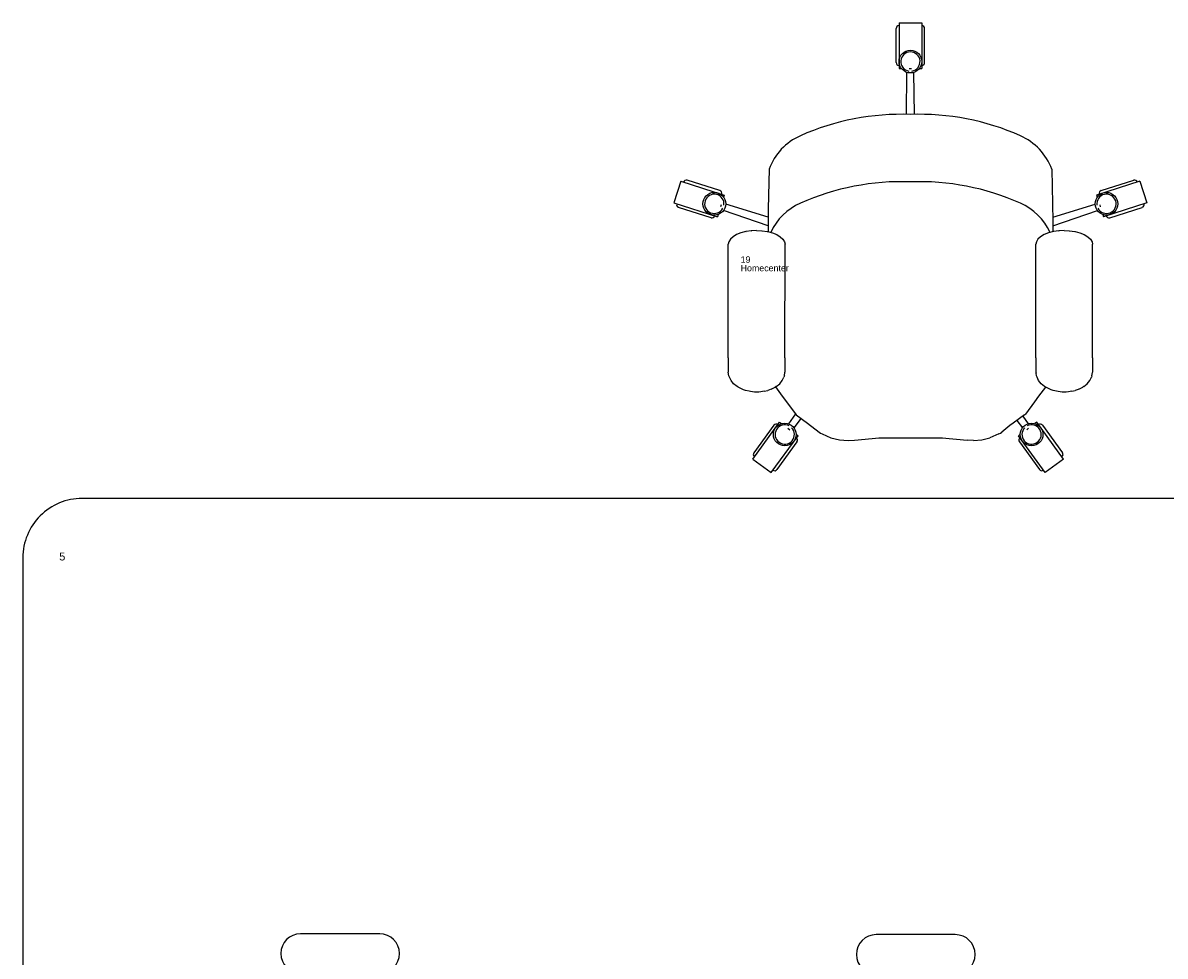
# Model space of a CAD drawing. Header units: inches. Extents: x 38 to 872, y -154 to 346.
# Tile 9 of 99: x 260 to 404, y -36 to 82. Entities that reach past the tile are written whole.
import ezdxf

# ---------------------------------------------------------------- set-up
doc = ezdxf.new("R2010")
doc.units = ezdxf.units.IN
doc.header["$MEASUREMENT"] = 0
doc.styles.get("Standard").update_dxf_attribs({"font": 'arial.ttf'})

# ---------------------------------------------------------------- blocks, each defined once
blk = doc.blocks.new('Mesa')
blk.add_lwpolyline([(145.59, 115.78), (7.5, 115.78, 0.414214), (0, 108.28), (0, 7.5, 0.414214), (7.5, 0), (145.59, 0, 0.414214), (153.09, 7.5), (153.09, 108.28, 0.414214)], format="xyb", close=True)
for points in [[(45.11, 60.72), (35.11, 60.72)], [(117.88, 60.62), (107.88, 60.62)], [(35.11, 55.72), (45.11, 55.72)], [(107.88, 55.62), (117.88, 55.62)]]:
    blk.add_lwpolyline(points)
for centre, start, end in [((35.11, 58.22), 90, 270), ((45.11, 58.22), 270, 90), ((107.88, 58.12), 90, 270), ((117.88, 58.12), 270, 90)]:
    blk.add_arc(centre, 2.5, start, end)
for tag, p, flags in [('ID', (4.63, 109.47), 1), ('PC_DISPONIBLES', (4.67, 106.31), 3), ('PC_ACTUALES', (4.64, 104.71), 1)]:
    blk.add_attdef(tag, p, '', height=1, dxfattribs=dict(flags=flags))
blk.add_attdef('POSICION', (4.6, 107.93), '', height=1)
blk = doc.blocks.new('Silla')
for p, q in [((-4.07, 41.02), (-1.19, 41.02)), ((-4.07, 41.02), (-4.07, 35.26)), ((-1.19, 41.02), (-1.19, 35.26)), ((-4.43, 35.98), (-4.43, 40.3)), ((-0.83, 35.98), (-0.83, 40.3)), ((-4.07, 35.26), (-3.77, 35.26)), ((-3.13, 29.44), (-3.07, 34.75)), ((-2.77, 35.26), (-2.48, 35.26)), ((-2.12, 29.44), (-2.19, 34.75)), ((-1.48, 35.26), (-1.19, 35.26)), ((-20.5, 22.51), (-20.62, 17.51)), ((15.25, 22.51), (15.36, 15.94)), ((-31.64, 20.99), (-32.52, 18.24)), ((-31.64, 20.99), (-26.16, 19.24)), ((-26.73, 19.8), (-30.85, 21.11)), ((26.39, 20.99), (20.9, 19.24)), ((21.48, 19.8), (25.6, 21.11)), ((26.39, 20.99), (27.26, 18.24)), ((-26.16, 19.24), (-26.25, 18.96)), ((20.9, 19.24), (20.99, 18.96)), ((-32.52, 18.24), (-27.03, 16.5)), ((-27.83, 16.37), (-31.94, 17.68)), ((-26.55, 18), (-26.64, 17.73)), ((-20.62, 16.43), (-25.98, 18.09)), ((-20.62, 17.51), (-20.62, 17.24)), ((15.36, 16.43), (20.72, 18.09)), ((21.3, 18), (21.38, 17.73)), ((27.26, 18.24), (21.78, 16.5)), ((22.57, 16.37), (26.69, 17.68)), ((-26.94, 16.78), (-27.03, 16.5)), ((-20.62, 15.35), (-26.27, 17.27)), ((-20.62, 17.24), (-20.62, 15.94)), ((-20.62, 15.94), (-20.62, 15.18)), ((15.36, 15.35), (21.01, 17.27)), ((15.36, 15.94), (15.36, 15.18)), ((21.69, 16.78), (21.78, 16.5)), ((-24.06, 14.45), (-24.6, 14.23)), ((-23.44, 14.62), (-24.06, 14.45)), ((-23.44, 14.62), (-23.41, 14.62)), ((-22.75, 14.72), (-23.41, 14.62)), ((-22.75, 14.72), (-22.71, 14.72)), ((-22.07, 14.75), (-22.71, 14.72)), ((-22.07, 14.75), (-21.42, 14.72)), ((-21.42, 14.72), (-21.38, 14.72)), ((-21.38, 14.72), (-20.72, 14.62)), ((-20.72, 14.62), (-20.7, 14.62)), ((-20.7, 14.62), (-20.08, 14.45)), ((-20.62, 15.18), (-20.62, 14.6)), ((-20.08, 14.45), (-19.53, 14.23)), ((14.82, 14.45), (14.28, 14.23)), ((15.44, 14.62), (14.82, 14.45)), ((15.36, 15.18), (15.36, 14.6)), ((15.44, 14.62), (15.47, 14.62)), ((16.13, 14.72), (15.47, 14.62)), ((16.13, 14.72), (16.17, 14.72)), ((16.81, 14.75), (16.17, 14.72)), ((16.81, 14.75), (17.46, 14.72)), ((17.46, 14.72), (17.5, 14.72)), ((17.5, 14.72), (18.16, 14.62)), ((18.16, 14.62), (18.18, 14.62)), ((18.18, 14.62), (18.8, 14.45)), ((18.8, 14.45), (19.35, 14.23)), ((-25.58, 13.31), (-25.67, 13.03)), ((-25.67, -1.36), (-25.67, 13.03)), ((-25.38, 13.65), (-25.58, 13.31)), ((-25.05, 13.96), (-25.38, 13.65)), ((-24.6, 14.23), (-25.05, 13.96)), ((-19.53, 14.23), (-19.09, 13.96)), ((-19.09, 13.96), (-18.75, 13.65)), ((-18.75, 13.65), (-18.55, 13.31)), ((-18.55, 13.31), (-18.47, 13.03)), ((-18.5, -1.36), (-18.47, 13.03)), ((13.3, 13.31), (13.21, 13.03)), ((13.21, -1.36), (13.21, 13.03)), ((13.5, 13.65), (13.3, 13.31)), ((13.83, 13.96), (13.5, 13.65)), ((14.28, 14.23), (13.83, 13.96)), ((19.35, 14.23), (19.79, 13.96)), ((19.79, 13.96), (20.13, 13.65)), ((20.13, 13.65), (20.33, 13.31)), ((20.33, 13.31), (20.38, 13.04)), ((20.41, -1.36), (20.41, 13.03)), ((-25.67, -1.36), (-25.67, -1.98)), ((-18.5, -1.36), (-18.5, -1.98)), ((13.21, -1.36), (13.21, -1.98)), ((20.38, -1.36), (20.38, -1.98)), ((-25.67, -1.98), (-25.67, -2.6)), ((-25.67, -2.6), (-25.67, -3.17)), ((-18.5, -1.98), (-18.5, -2.6)), ((-18.5, -2.6), (-18.5, -3.17)), ((13.21, -1.98), (13.21, -2.6)), ((13.21, -2.6), (13.21, -3.17)), ((20.38, -1.98), (20.38, -2.6)), ((20.38, -2.6), (20.38, -3.17)), ((-25.57, -3.63), (-25.67, -3.17)), ((-25.5, -3.79), (-25.57, -3.63)), ((-25.3, -4.22), (-25.5, -3.79)), ((-24.98, -4.62), (-25.3, -4.22)), ((-19.15, -4.62), (-18.83, -4.22)), ((-18.83, -4.22), (-18.63, -3.79)), ((-18.56, -3.63), (-18.63, -3.79)), ((-18.56, -3.63), (-18.5, -3.17)), ((-18.5, -3.17), (-18.5, -3.17)), ((13.21, -3.17), (13.26, -3.28)), ((13.31, -3.63), (13.26, -3.28)), ((13.38, -3.79), (13.31, -3.63)), ((13.58, -4.22), (13.38, -3.79)), ((13.9, -4.62), (13.58, -4.22)), ((19.73, -4.62), (20.05, -4.22)), ((20.05, -4.22), (20.25, -3.79)), ((20.32, -3.63), (20.25, -3.79)), ((20.32, -3.63), (20.38, -3.18)), ((20.38, -3.17), (20.38, -3.17)), ((-24.54, -4.96), (-24.98, -4.62)), ((-24.4, -5.07), (-24.54, -4.96)), ((-23.9, -5.31), (-24.4, -5.07)), ((-23.72, -5.39), (-23.9, -5.31)), ((-23.47, -5.46), (-23.72, -5.39)), ((-23.03, -5.58), (-23.47, -5.46)), ((-22.83, -5.62), (-23.03, -5.58)), ((-22.59, -5.65), (-22.83, -5.62)), ((-22.33, -5.67), (-22.59, -5.65)), ((-22.07, -5.67), (-22.33, -5.67)), ((-21.8, -5.67), (-22.07, -5.67)), ((-21.54, -5.65), (-21.8, -5.67)), ((-21.31, -5.62), (-21.54, -5.65)), ((-21.1, -5.58), (-21.31, -5.62)), ((-21.1, -5.58), (-20.66, -5.46)), ((-20.42, -5.39), (-20.66, -5.46)), ((-20.23, -5.31), (-20.42, -5.39)), ((-20.23, -5.31), (-19.73, -5.07)), ((-19.59, -4.96), (-19.73, -5.07)), ((-19.69, -5.03), (-18.82, -6.19)), ((-19.59, -4.96), (-19.15, -4.62)), ((14.44, -5.04), (13.57, -6.2)), ((14.34, -4.96), (13.9, -4.62)), ((14.48, -5.07), (14.34, -4.96)), ((14.98, -5.31), (14.48, -5.07)), ((15.16, -5.39), (14.98, -5.31)), ((15.41, -5.46), (15.16, -5.39)), ((15.85, -5.58), (15.41, -5.46)), ((16.05, -5.62), (15.85, -5.58)), ((16.29, -5.65), (16.05, -5.62)), ((16.55, -5.67), (16.29, -5.65)), ((16.81, -5.67), (16.55, -5.67)), ((17.08, -5.67), (16.81, -5.67)), ((17.34, -5.65), (17.08, -5.67)), ((17.57, -5.62), (17.34, -5.65)), ((17.78, -5.58), (17.57, -5.62)), ((17.78, -5.58), (18.22, -5.46)), ((18.46, -5.39), (18.22, -5.46)), ((18.65, -5.31), (18.46, -5.39)), ((18.65, -5.31), (19.15, -5.07)), ((19.29, -4.96), (19.15, -5.07)), ((19.29, -4.96), (19.73, -4.62)), ((-18.82, -6.19), (-17.16, -8.44)), ((13.04, -6.91), (11.91, -8.45)), ((13.57, -6.2), (13.04, -6.91)), ((-17.16, -8.44), (-18.06, -9.68)), ((-17.16, -8.44), (-17.06, -8.55)), ((-17.06, -8.55), (-15.62, -9.59)), ((11.81, -8.56), (10.36, -9.6)), ((11.81, -8.56), (11.91, -8.45)), ((-22.55, -14.15), (-19.16, -9.49)), ((-19.88, -9.87), (-22.42, -13.36)), ((-19.16, -9.49), (-18.93, -9.67)), ((-16.45, -8.99), (-17.35, -10.19)), ((-15.62, -9.59), (-14.18, -10.73)), ((9.94, -9.92), (8.93, -10.74)), ((10.36, -9.6), (9.94, -9.92)), ((10.84, -9.26), (11.54, -10.19)), ((11.57, -8.73), (12.25, -9.68)), ((13.35, -9.49), (13.11, -9.67)), ((16.74, -14.15), (13.35, -9.49)), ((14.06, -9.87), (16.6, -13.36)), ((-20.22, -15.85), (-16.83, -11.19)), ((-18.12, -10.26), (-17.88, -10.43)), ((-17.07, -11.01), (-16.83, -11.19)), ((-14.18, -10.73), (-14.01, -10.86)), ((-14.01, -10.86), (-13.79, -10.97)), ((-13.79, -10.97), (-12.67, -11.48)), ((-12.67, -11.48), (-11.59, -11.71)), ((-9.7, -11.74), (-6.57, -11.45)), ((-6.62, -11.45), (1.43, -11.45)), ((1.37, -11.45), (4.56, -11.75)), ((6.41, -11.71), (7.42, -11.48)), ((8.54, -10.97), (7.42, -11.48)), ((8.54, -10.97), (8.75, -10.86)), ((8.75, -10.86), (8.93, -10.74)), ((11.26, -11.01), (11.02, -11.19)), ((14.41, -15.85), (11.02, -11.19)), ((12.3, -10.26), (12.07, -10.43)), ((-16.97, -11.98), (-19.51, -15.48)), ((-11.59, -11.71), (-10.49, -11.8)), ((-10.49, -11.8), (-9.7, -11.74)), ((5.36, -11.81), (4.56, -11.75)), ((5.36, -11.81), (6.41, -11.71)), ((11.15, -11.98), (13.69, -15.48)), ((-22.55, -14.15), (-20.22, -15.85)), ((16.74, -14.15), (14.41, -15.85))]:
    blk.add_line(p, q)
for centre in [(-2.63, 36.12), (-27.42, 18.13), (22.16, 18.13), (-18.51, -11.04), (12.69, -11.04)]:
    blk.add_circle(centre, 1.44)
for centre, radius, start, end in [((-4.07, 40.3), 0.36, 90, 180), ((-1.19, 40.3), 0.36, 0, 90), ((-2.63, 36.12), 1.22, 279.4623, 260.5377), ((-4.07, 35.98), 0.36, 180, 270), ((-1.19, 35.98), 0.36, 270, 0), ((-3.7, -2.21), 31.66, 88.0553, 113.9054), ((-1.55, -2.21), 31.66, 66.0946, 91.9447), ((-13.56, 19.95), 7.4, 113.6677, 159.763), ((8.3, 19.95), 7.4, 20.237, 66.3323), ((-30.96, 20.77), 0.36, 72.3275, 162.3275), ((-3.7, -10.73), 31.66, 88.0553, 113.9054), ((-1.55, -10.73), 31.66, 66.0946, 91.9447), ((25.7, 20.77), 0.36, 17.6725, 107.6725), ((-27.42, 18.13), 1.22, 351.7899, 332.8652), ((-26.84, 19.46), 0.36, 342.3275, 72.3275), ((22.16, 18.13), 1.22, 207.1348, 188.2101), ((21.59, 19.46), 0.36, 107.6725, 197.6725), ((-31.83, 18.03), 0.36, 162.3275, 252.3275), ((-13.56, 11.43), 7.4, 113.6677, 155.3986), ((8.3, 11.43), 7.4, 24.6014, 66.3323), ((26.58, 18.03), 0.36, 287.6725, 17.6725), ((-27.72, 16.71), 0.36, 252.3275, 342.3275), ((22.46, 16.71), 0.36, 197.6725, 287.6725), ((-19.59, -10.08), 0.36, 54, 144), ((-18.51, -11.04), 1.22, 63.4623, 44.5377), ((12.69, -11.04), 1.22, 135.4623, 116.5377), ((13.77, -10.08), 0.36, 36, 126), ((-17.26, -11.77), 0.36, 324, 54), ((11.44, -11.77), 0.36, 126, 216), ((-22.13, -13.57), 0.36, 144, 234), ((16.31, -13.57), 0.36, 306, 36), ((-19.8, -15.26), 0.36, 234, 324), ((13.98, -15.26), 0.36, 216, 306)]:
    blk.add_arc(centre, radius, start, end)
for tag, p, flags in [('ID', (-24.08, 11.74), 5), ('COMODIDAD', (-24.12, 8.55), 2)]:
    blk.add_attdef(tag, p, '', height=0.8, dxfattribs=dict(flags=flags))
for tag, p in [('PUESTO', (-24.08, 10.69)), ('MARCA', (-24.08, 9.6))]:
    blk.add_attdef(tag, p, '', height=0.8)

msp = doc.modelspace()

# ---------------------------------------------------------------- block references
ref = msp.add_blockref('Silla', (374.36, 41.37))
ref.add_attrib('PUESTO', '19', (350.27, 52.05), dxfattribs={"height": 0.8})
ref.add_attrib('MARCA', 'Homecenter', (350.27, 50.97), dxfattribs={"height": 0.8})
msp.add_blockref('Mesa', (259.53, -93.53)).add_auto_attribs({'POSICION': '5'})

doc.saveas('drawing.dxf')
